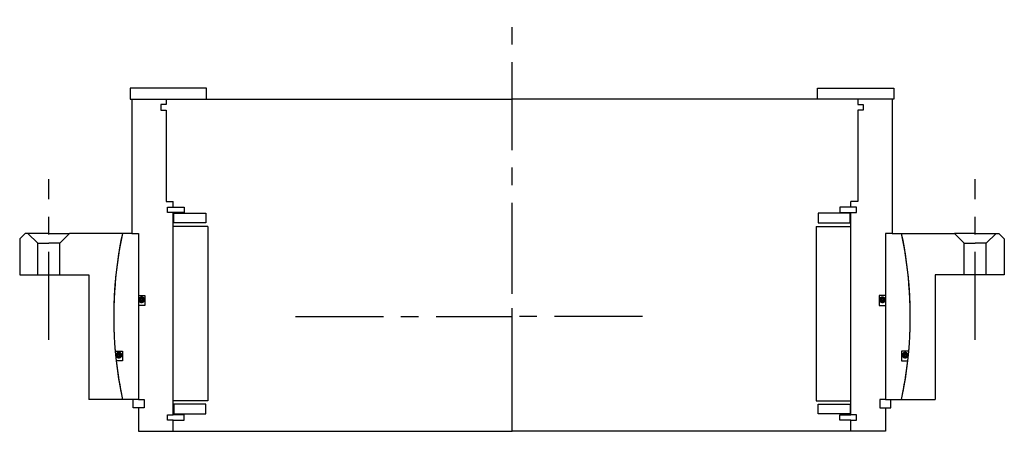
# Model space of a CAD drawing. Header units: millimetres. Extents: x -178 to 178, y -42 to 107.
import ezdxf

# ---------------------------------------------------------------- set-up
doc = ezdxf.new("R2010")
doc.units = ezdxf.units.MM
doc.linetypes.add('CENTER', pattern=[50.8, 31.75, -6.35, 6.35, -6.35])
doc.layers.add('Center', color=1, linetype='CENTER')

# ---------------------------------------------------------------- blocks, each defined once
blk = doc.blocks.new('in-sf220')
for p, q in [((-110.5, 82.5), (-138, 82.5)), ((-138, 82.5), (-138, 78.5)), ((-110.5, 78.5), (-110.5, 82.5)), ((110.5, 82.5), (138, 82.5)), ((110.5, 78.5), (110.5, 82.5)), ((138, 82.5), (138, 78.5)), ((-138, 78.5), (-110.5, 78.5)), ((-137.5, 78.5), (-137.5, 30)), ((-137.5, 78.5), (-125, 78.5)), ((-125, 78.5), (0, 78.5)), ((-125, 78.5), (-125, 76.5)), ((125, 78.5), (0, 78.5)), ((138, 78.5), (110.5, 78.5)), ((137.5, 78.5), (125, 78.5)), ((125, 78.5), (125, 76.5)), ((137.5, 78.5), (137.5, 30)), ((-127, 76.5), (-127, 74.5)), ((-125, 76.5), (-127, 76.5)), ((125, 76.5), (127, 76.5)), ((127, 76.5), (127, 74.5)), ((-127, 74.5), (-125, 74.5)), ((-125, 74.5), (-125, 41.5)), ((127, 74.5), (125, 74.5)), ((125, 74.5), (125, 41.5)), ((-125, 41.5), (-122.5, 41.5)), ((-124.5, 39.5), (-122.5, 39.5)), ((-124.5, 37.5), (-124.5, 39.5)), ((-122.5, 39.5), (-122.5, 41.5)), ((-122.5, 39.5), (-118.5, 39.5)), ((-118.5, 39.5), (-118.5, 37.5)), ((118.5, 39.5), (118.5, 37.5)), ((122.5, 39.5), (118.5, 39.5)), ((125, 41.5), (122.5, 41.5)), ((122.5, 39.5), (122.5, 41.5)), ((124.5, 39.5), (122.5, 39.5)), ((124.5, 37.5), (124.5, 39.5)), ((-122.5, 37.5), (-124.5, 37.5)), ((-122.5, -35.5), (-122.5, 37.5)), ((-118.5, 37.5), (-122.5, 37.5)), ((-122.25, 37.25), (-110.75, 37.25)), ((-122.25, 33.75), (-122.25, 37.25)), ((-110.75, 37.25), (-110.75, 33.75)), ((122.25, 37.25), (110.75, 37.25)), ((110.75, 37.25), (110.75, 33.75)), ((118.5, 37.5), (122.5, 37.5)), ((122.25, 33.75), (122.25, 37.25)), ((122.5, -35.5), (122.5, 37.5)), ((122.5, 37.5), (124.5, 37.5)), ((-110, 32.5), (-122.5, 32.5)), ((-110.75, 33.75), (-122.25, 33.75)), ((-110, 32.5), (-110, -30.5)), ((110, 32.5), (110, -30.5)), ((110, 32.5), (122.5, 32.5)), ((110.75, 33.75), (122.25, 33.75)), ((-137.5, 30), (-140.84, 30)), ((-137.5, 30), (-135, 30)), ((-135, 30), (-135, 7.5)), ((-135, 30), (-135, -30)), ((135, 30), (135, 7.5)), ((135, 30), (135, -30)), ((137.5, 30), (135, 30)), ((137.5, 30), (140.84, 30)), ((-135, 7.5), (-132.8, 7.5)), ((-132.8, 7.5), (-132.8, 4)), ((135, 7.5), (132.8, 7.5)), ((132.8, 7.5), (132.8, 4)), ((-135, 4), (-135, -30)), ((-132.8, 4), (-135, 4)), ((132.8, 4), (135, 4)), ((135, 4), (135, -30)), ((-143.46, -12.5), (-140.88, -12.5)), ((-140.88, -12.5), (-140.88, -16)), ((143.46, -12.5), (140.88, -12.5)), ((140.88, -12.5), (140.88, -16)), ((-140.88, -16), (-143.11, -16)), ((140.88, -16), (143.11, -16)), ((-135, -30), (-140.84, -30)), ((-137, -33), (-137, -30)), ((-135, -30), (-133, -30)), ((-133, -30), (-133, -33)), ((-110, -30.5), (-122.5, -30.5)), ((-122.25, -31.75), (-122.25, -35.25)), ((-110.75, -31.75), (-122.25, -31.75)), ((-110.75, -35.25), (-110.75, -31.75)), ((110, -30.5), (122.5, -30.5)), ((110.75, -35.25), (110.75, -31.75)), ((110.75, -31.75), (122.25, -31.75)), ((122.25, -31.75), (122.25, -35.25)), ((135, -30), (133, -30)), ((133, -30), (133, -33)), ((135, -30), (140.84, -30)), ((137, -33), (137, -30)), ((-135, -33), (-137, -33)), ((-135, -33), (-135, -41.5)), ((-133, -33), (-135, -33)), ((-124.5, -35.5), (-122.5, -35.5)), ((-124.5, -37.5), (-124.5, -35.5)), ((-118.5, -35.5), (-122.5, -35.5)), ((-122.25, -35.25), (-110.75, -35.25)), ((-118.5, -37.5), (-118.5, -35.5)), ((122.25, -35.25), (110.75, -35.25)), ((118.5, -37.5), (118.5, -35.5)), ((118.5, -35.5), (122.5, -35.5)), ((124.5, -35.5), (122.5, -35.5)), ((124.5, -37.5), (124.5, -35.5)), ((133, -33), (135, -33)), ((135, -33), (135, -41.5)), ((135, -33), (137, -33)), ((-122.5, -37.5), (-124.5, -37.5)), ((-122.5, -41.5), (-122.5, -37.5)), ((-122.5, -37.5), (-118.5, -37.5)), ((122.5, -37.5), (118.5, -37.5)), ((122.5, -37.5), (124.5, -37.5)), ((122.5, -41.5), (122.5, -37.5)), ((-135, -41.5), (-122.5, -41.5)), ((-122.5, -41.5), (0, -41.5)), ((122.5, -41.5), (0, -41.5)), ((135, -41.5), (122.5, -41.5))]:
    blk.add_line(p, q)
at = {"const_width": 1.2}
for points in [[(-133.26, 6, -1), (-134.56, 6, -1)], [(133.26, 6, 1), (134.56, 6, 1)], [(-141.5, -14, -1), (-142.8, -14, -1)], [(141.5, -14, 1), (142.8, -14, 1)]]:
    blk.add_lwpolyline(points, format="xyb", close=True, dxfattribs=at)
for start, end in [(167.9753, 184.9799), (355.0201, 12.0247), (186.3794, 192.0247), (347.9753, 353.6206)]:
    blk.add_arc((0, 0), 144, start, end)
at = {"layer": 'Center'}
blk.add_line((0, -41.5), (0, 107.19), dxfattribs=at)
blk = doc.blocks.new('M33-145')
for p, q in [((-178, 28), (-176, 30)), ((-167.5, 30), (-176, 30)), ((-171.5, 26.5), (-175, 30)), ((-167.5, 30), (-160, 30)), ((-163.5, 26.5), (-160, 30)), ((-140.84, 30), (-160, 30)), ((140.84, 30), (160, 30)), ((163.5, 26.5), (160, 30)), ((167.5, 30), (160, 30)), ((167.5, 30), (176, 30)), ((171.5, 26.5), (175, 30)), ((178, 28), (176, 30)), ((-178, 28), (-178, 15)), ((-171.5, 26.5), (-167.5, 26.5)), ((-171.5, 15), (-171.5, 26.5)), ((-163.5, 26.5), (-167.5, 26.5)), ((-163.5, 15), (-163.5, 26.5)), ((163.5, 26.5), (167.5, 26.5)), ((163.5, 15), (163.5, 26.5)), ((171.5, 26.5), (167.5, 26.5)), ((171.5, 15), (171.5, 26.5)), ((178, 28), (178, 15)), ((-178, 15), (-167.5, 15)), ((-167.5, 15), (-163.5, 15)), ((-163.5, 15), (-153, 15)), ((-153, 15), (-153, -30)), ((153, 15), (153, -30)), ((163.5, 15), (153, 15)), ((167.5, 15), (163.5, 15)), ((178, 15), (167.5, 15)), ((-140.84, -30), (-153, -30)), ((140.84, -30), (153, -30))]:
    blk.add_line(p, q)
for start, end in [(167.9753, 192.0247), (347.9753, 12.0247)]:
    blk.add_arc((0, 0), 144, start, end)
at = {"layer": 'Center'}
for p, q in [((-167.5, -8.46), (-167.5, 49.54)), ((167.5, -8.46), (167.5, 49.54)), ((0, -30), (0, 30)), ((-78.25, 0), (0, 0)), ((47.13, 0), (0, 0))]:
    blk.add_line(p, q, dxfattribs=at)

msp = doc.modelspace()

# ---------------------------------------------------------------- block references
for name in ['in-sf220', 'M33-145']:
    msp.add_blockref(name, (0, 0))

doc.saveas('drawing.dxf')
